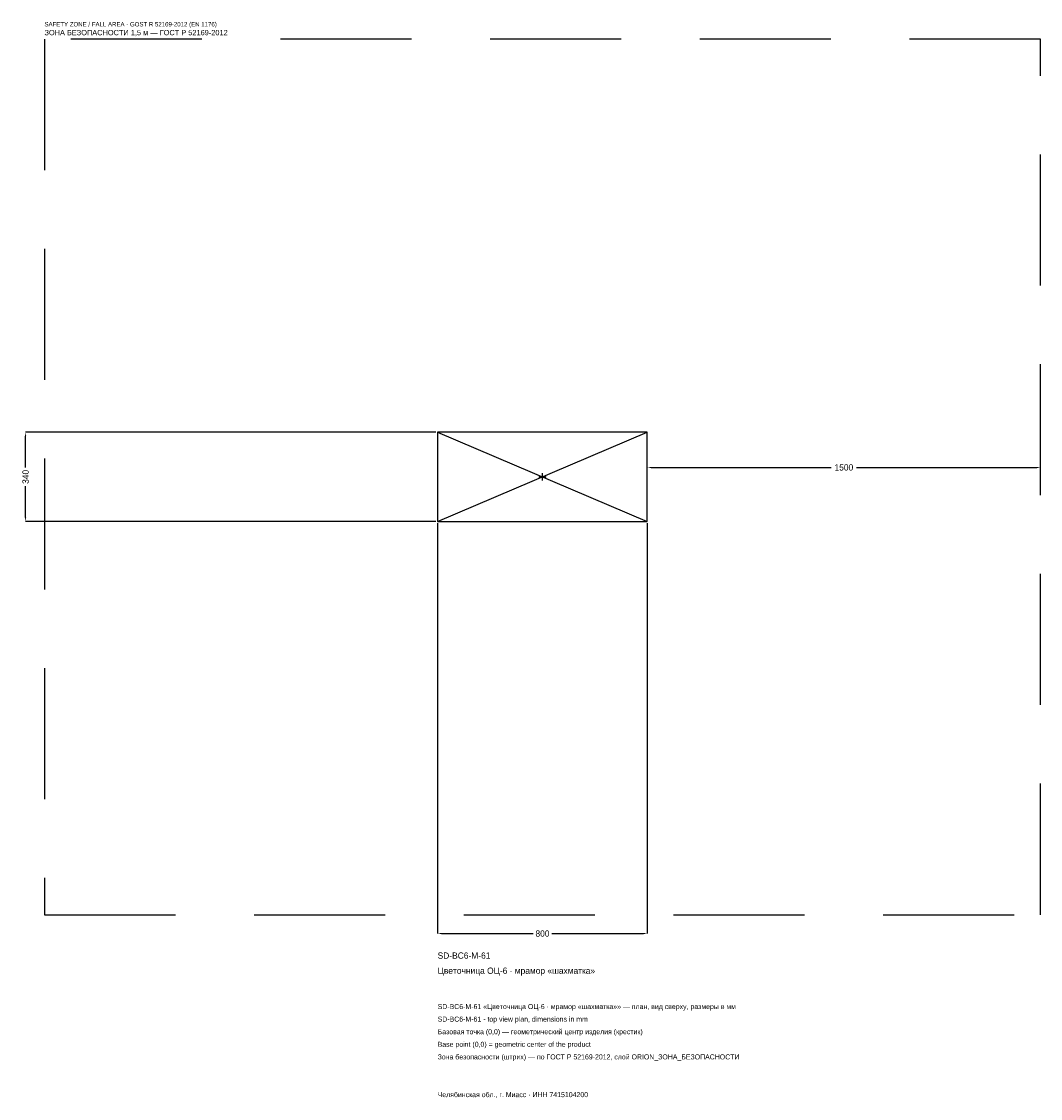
# Model space of a CAD drawing. Header units: metres. Extents: x -1988 to 1900, y -2371 to 1737.
import ezdxf

# ---------------------------------------------------------------- set-up
doc = ezdxf.new("R2010")
doc.units = ezdxf.units.M
doc.linetypes.add('DASHED', pattern=[800, 500, -300])
for name, color, linetype in [('ЗСК_ДАННЫЕ', 3, 'Continuous'), ('ЗСК_ЗОНА_БЕЗОПАСНОСТИ', 1, 'Continuous'), ('ЗСК_КОНТУР', 7, 'Continuous'), ('ЗСК_РАЗМЕРЫ', 8, 'Continuous')]:
    doc.layers.add(name, color=color, linetype=linetype)
doc.dimstyles.new('ORION', dxfattribs={"dimtxt": 24, "dimasz": 14.4, "dimexe": 1.25, "dimexo": 7.2, "dimtad": 1, "dimdec": 0, "dimcen": 2.5, "dimazin": 3, "dimtfac": 1, "dimtmove": 0, "dimatfit": 3})

# ---------------------------------------------------------------- blocks, each defined once
blk = doc.blocks.new('_CLOSEDFILLED')
at = {"color": 0, "linetype": 'BYBLOCK'}
blk.add_solid([(-1, 0.16), (0, 0), (-1, -0.16)], dxfattribs=at)
blk = doc.blocks.new('*D1')
for p, q in [((-400, -177.2), (-400, -1742)), ((400, -177.2), (400, -1742)), ((-385.6, -1742), (-36, -1742)), ((36, -1742), (385.6, -1742))]:
    blk.add_line(p, q)
at = {"layer": 'Defpoints'}
for p in [(-400, -170), (400, -170), (-400, -1742)]:
    blk.add_point(p, dxfattribs=at)
at = {"layer": 'ЗСК_РАЗМЕРЫ', "xscale": 14.399999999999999, "yscale": 14.399999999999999, "rotation": 180}
blk.add_blockref('_CLOSEDFILLED', (-400, -1742), dxfattribs=at)
at = {"layer": 'ЗСК_РАЗМЕРЫ', "xscale": 14.399999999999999, "yscale": 14.399999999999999}
blk.add_blockref('_CLOSEDFILLED', (400, -1742), dxfattribs=at)
at = {"layer": 'ЗСК_РАЗМЕРЫ', "insert": (0, -1742), "char_height": 24, "attachment_point": 5}
blk.add_mtext('800', dxfattribs=at)
blk = doc.blocks.new('*D2')
for p, q in [((-407.2, 170), (-1972, 170)), ((-1972, 36), (-1972, 155.6)), ((-1972, -155.6), (-1972, -36)), ((-407.2, -170), (-1972, -170))]:
    blk.add_line(p, q)
at = {"layer": 'Defpoints'}
for p in [(-400, 170), (-1972, -170), (-400, -170)]:
    blk.add_point(p, dxfattribs=at)
at = {"layer": 'ЗСК_РАЗМЕРЫ', "xscale": 14.399999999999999, "yscale": 14.399999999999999}
for p, rotation in [((-1972, 170), 90), ((-1972, -170), 270)]:
    blk.add_blockref('_CLOSEDFILLED', p, dxfattribs=dict(at, rotation=rotation))
at = {"layer": 'ЗСК_РАЗМЕРЫ', "insert": (-1972, 0), "char_height": 24, "attachment_point": 5, "rotation": 90}
blk.add_mtext('340', dxfattribs=at)
blk = doc.blocks.new('*D3')
for p, q in [((400, 7.2), (400, 36)), ((414.4, 36), (1102, 36)), ((1198, 36), (1885.6, 36)), ((1900, 7.2), (1900, 36))]:
    blk.add_line(p, q)
at = {"layer": 'Defpoints'}
for p in [(400, 36), (400, 0), (1900, 0)]:
    blk.add_point(p, dxfattribs=at)
at = {"layer": 'ЗСК_РАЗМЕРЫ', "xscale": 14.399999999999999, "yscale": 14.399999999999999, "rotation": 180}
blk.add_blockref('_CLOSEDFILLED', (400, 36), dxfattribs=at)
at = {"layer": 'ЗСК_РАЗМЕРЫ', "xscale": 14.399999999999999, "yscale": 14.399999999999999}
blk.add_blockref('_CLOSEDFILLED', (1900, 36), dxfattribs=at)
at = {"layer": 'ЗСК_РАЗМЕРЫ', "insert": (1150, 36), "char_height": 24, "attachment_point": 5}
blk.add_mtext('1500', dxfattribs=at)
blk = doc.blocks.new('ОРИОН SD-BC6-M-61 Цветочница ОЦ-6 · мрамор шахматка')
at = {"layer": 'ЗСК_ЗОНА_БЕЗОПАСНОСТИ', "linetype": 'DASHED'}
blk.add_lwpolyline([(-1900, -1670), (1900, -1670), (1900, 1670), (-1900, 1670)], close=True, dxfattribs=at)
at = {"layer": 'ЗСК_КОНТУР'}
for p, q in [((-400, -170), (400, 170)), ((-400, 170), (400, -170))]:
    blk.add_line(p, q, dxfattribs=at)
blk.add_lwpolyline([(-400, -170), (400, -170), (400, 170), (-400, 170)], close=True, dxfattribs=at)
at = {"layer": 'ЗСК_РАЗМЕРЫ'}
for p, q in [((-13.6, 0), (13.6, 0)), ((0, -13.6), (0, 13.6))]:
    blk.add_line(p, q, dxfattribs=at)
at = {"layer": 'ЗСК_ДАННЫЕ'}
for tag, p in [('АРТИКУЛ', (-400, -1838)), ('НАИМЕНОВАНИЕ', (-400, -1895.6))]:
    blk.add_attdef(tag, p, '', height=24, dxfattribs=at)
at = {"layer": 'ЗСК_ДАННЫЕ', "flags": 1}
for tag, p in [('ПРОИЗВОДИТЕЛЬ', (-400, -1953.2)), ('ТЕЛЕФОН', (-400, -2010.8)), ('САЙТ', (-400, -2126)), ('АДРЕС', (-400, -2183.6)), ('РЕКВИЗИТЫ', (-400, -2241.2)), ('ГАБАРИТЫ', (-400, -2298.8)), ('ЗОНА_БЕЗОПАСНОСТИ', (-400, -2356.4))]:
    blk.add_attdef(tag, p, '', height=24, dxfattribs=at)
at = {"layer": 'ЗСК_ЗОНА_БЕЗОПАСНОСТИ', "color": 1}
for s, height, p in [('SAFETY ZONE / FALL AREA - GOST R 52169-2012 (EN 1176)', 16.8, (-1900, 1718)), ('ЗОНА БЕЗОПАСНОСТИ 1,5 м — ГОСТ Р 52169-2012', 20.4, (-1900, 1684.4))]:
    blk.add_text(s, height=height, dxfattribs=at).set_placement(p)
at = {"layer": 'ЗСК_РАЗМЕРЫ'}
dim = blk.add_linear_dim(base=(-1972, -170), p1=(-400, -170), p2=(-400, 170), angle=90, dimstyle='ORION', dxfattribs=at)
dim.commit()
dim.dimension.update_dxf_attribs({"geometry": '*D2', "text_midpoint": (-1972, 0)})
for base, p1, p2, picture, middle in [((400, 36), (400, 0), (1900, 0), '*D3', (1150, 36)), ((-400, -1742), (-400, -170), (400, -170), '*D1', (0, -1742))]:
    dim = blk.add_linear_dim(base=base, p1=p1, p2=p2, dimstyle='ORION', dxfattribs=at)
    dim.commit()
    dim.dimension.update_dxf_attribs({"geometry": picture, "text_midpoint": middle})

msp = doc.modelspace()

# ---------------------------------------------------------------- block references
msp.add_blockref('ОРИОН SD-BC6-M-61 Цветочница ОЦ-6 · мрамор шахматка', (0, 0)).add_auto_attribs({'АРТИКУЛ': 'SD-BC6-M-61', 'НАИМЕНОВАНИЕ': 'Цветочница ОЦ-6 · мрамор «шахматка»'})

# ---------------------------------------------------------------- texts
at = {"layer": 'ЗСК_ДАННЫЕ', "color": 3}
for s, p in [('SD-BC6-M-61 «Цветочница ОЦ-6 · мрамор «шахматка»» — план, вид сверху, размеры в мм', (-400, -2030)), ('SD-BC6-M-61 - top view plan, dimensions in mm', (-400, -2078)), ('Челябинская обл., г. Миасс · ИНН 7415104200', (-400, -2366))]:
    msp.add_text(s, height=19.2, dxfattribs=at).set_placement(p)
at = {"layer": 'ЗСК_ДАННЫЕ', "color": 7}
for s, p in [('Базовая точка (0,0) — геометрический центр изделия (крестик)', (-400, -2126)), ('Base point (0,0) = geometric center of the product', (-400, -2174))]:
    msp.add_text(s, height=19.2, dxfattribs=at).set_placement(p)
at = {"layer": 'ЗСК_ДАННЫЕ', "color": 1}
msp.add_text('Зона безопасности (штрих) — по ГОСТ Р 52169-2012, слой ORION_ЗОНА_БЕЗОПАСНОСТИ', height=19.2, dxfattribs=at).set_placement((-400, -2222))

doc.saveas('drawing.dxf')
